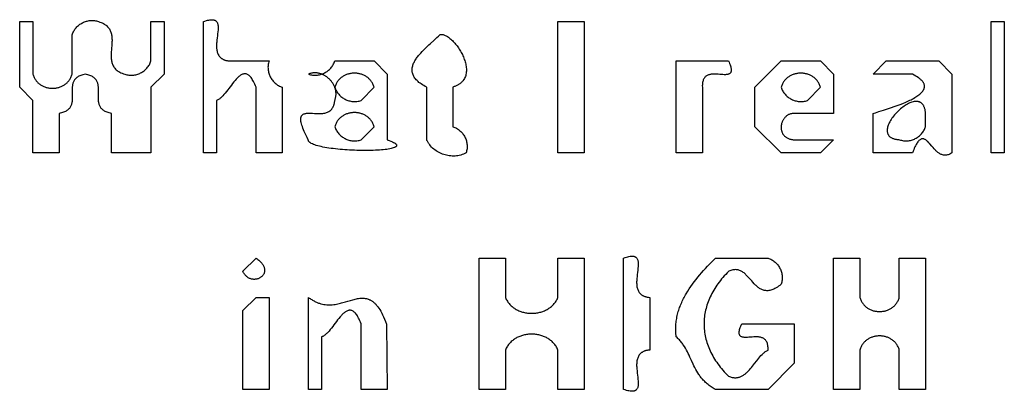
# Model space of a CAD drawing. Extents: x 12 to 166, y 4 to 235.
# Tile 4 of 7: x 12 to 88, y 206 to 235. Entities that reach past the tile are written whole.
import ezdxf

# ---------------------------------------------------------------- set-up
doc = ezdxf.new("R2010")
doc.units = 0

msp = doc.modelspace()

# ---------------------------------------------------------------- linework, layer by layer
for points in [[(12.5, 234.5), (13.5, 234.5), (13.5, 230.5), (13.52, 230.434), (13.543, 230.37), (13.569, 230.308), (13.596, 230.248), (13.626, 230.191), (13.659, 230.135), (13.693, 230.082), (13.729, 230.03), (13.767, 229.981), (13.808, 229.934), (13.85, 229.889), (13.893, 229.846), (13.938, 229.805), (13.985, 229.766), (14.034, 229.73), (14.083, 229.695), (14.134, 229.663), (14.186, 229.632), (14.24, 229.604), (14.294, 229.578), (14.35, 229.554), (14.406, 229.532), (14.463, 229.512), (14.521, 229.494), (14.579, 229.478), (14.638, 229.465), (14.698, 229.453), (14.758, 229.444), (14.818, 229.436), (14.879, 229.431), (14.939, 229.428), (15, 229.427), (15.061, 229.428), (15.121, 229.431), (15.182, 229.436), (15.242, 229.444), (15.302, 229.453), (15.362, 229.465), (15.421, 229.478), (15.479, 229.494), (15.537, 229.512), (15.594, 229.532), (15.65, 229.554), (15.706, 229.578), (15.76, 229.604), (15.814, 229.632), (15.866, 229.663), (15.917, 229.695), (15.966, 229.73), (16.015, 229.766), (16.062, 229.805), (16.107, 229.846), (16.15, 229.889), (16.192, 229.934), (16.233, 229.981), (16.271, 230.03), (16.307, 230.082), (16.341, 230.135), (16.374, 230.191), (16.404, 230.248), (16.431, 230.308), (16.457, 230.37), (16.48, 230.434), (16.5, 230.5), (16.5, 233.5), (16.525, 233.574), (16.555, 233.646), (16.588, 233.717), (16.624, 233.785), (16.664, 233.851), (16.708, 233.915), (16.754, 233.976), (16.804, 234.035), (16.856, 234.092), (16.911, 234.146), (16.969, 234.197), (17.029, 234.246), (17.091, 234.292), (17.155, 234.334), (17.222, 234.374), (17.29, 234.411), (17.359, 234.444), (17.431, 234.474), (17.503, 234.501), (17.577, 234.524), (17.652, 234.544), (17.728, 234.56), (17.804, 234.572), (17.881, 234.581), (17.958, 234.585), (18.036, 234.586), (18.114, 234.582), (18.192, 234.575), (18.27, 234.563), (18.347, 234.546), (18.424, 234.525), (18.5, 234.5), (18.603, 234.467), (18.7, 234.432), (18.789, 234.393), (18.873, 234.353), (18.95, 234.309), (19.021, 234.263), (19.086, 234.215), (19.146, 234.164), (19.201, 234.111), (19.25, 234.056), (19.295, 233.999), (19.335, 233.94), (19.37, 233.88), (19.402, 233.817), (19.429, 233.753), (19.453, 233.688), (19.473, 233.62), (19.49, 233.552), (19.503, 233.482), (19.514, 233.411), (19.522, 233.339), (19.528, 233.266), (19.531, 233.192), (19.533, 233.117), (19.533, 233.042), (19.531, 232.965), (19.524, 232.812), (19.513, 232.656), (19.5, 232.5), (19.487, 232.344), (19.476, 232.188), (19.469, 232.035), (19.467, 231.958), (19.467, 231.883), (19.469, 231.808), (19.472, 231.734), (19.478, 231.661), (19.486, 231.589), (19.497, 231.518), (19.51, 231.448), (19.527, 231.38), (19.547, 231.312), (19.571, 231.247), (19.598, 231.183), (19.63, 231.12), (19.665, 231.06), (19.705, 231.001), (19.75, 230.944), (19.799, 230.889), (19.854, 230.836), (19.914, 230.785), (19.979, 230.737), (20.05, 230.691), (20.127, 230.647), (20.211, 230.607), (20.3, 230.568), (20.397, 230.533), (20.5, 230.5), (20.576, 230.475), (20.653, 230.454), (20.73, 230.437), (20.808, 230.425), (20.886, 230.418), (20.964, 230.414), (21.042, 230.415), (21.119, 230.419), (21.196, 230.428), (21.272, 230.44), (21.348, 230.456), (21.423, 230.476), (21.497, 230.499), (21.569, 230.526), (21.641, 230.556), (21.71, 230.589), (21.778, 230.626), (21.845, 230.666), (21.909, 230.708), (21.971, 230.754), (22.031, 230.803), (22.089, 230.854), (22.144, 230.908), (22.196, 230.965), (22.246, 231.024), (22.292, 231.085), (22.336, 231.149), (22.376, 231.215), (22.412, 231.283), (22.445, 231.354), (22.475, 231.426), (22.5, 231.5), (22.5, 234.5), (23.5, 234.5), (23.5, 230.5), (22.5, 229.5), (22.5, 224.5), (19.5, 224.5), (19.5, 227.5), (19.405, 227.52), (19.316, 227.543), (19.232, 227.569), (19.155, 227.596), (19.083, 227.626), (19.016, 227.659), (18.955, 227.693), (18.898, 227.729), (18.846, 227.767), (18.798, 227.808), (18.755, 227.85), (18.716, 227.893), (18.681, 227.938), (18.65, 227.985), (18.622, 228.034), (18.598, 228.083), (18.576, 228.134), (18.558, 228.186), (18.542, 228.24), (18.529, 228.294), (18.518, 228.35), (18.51, 228.406), (18.503, 228.463), (18.498, 228.521), (18.493, 228.638), (18.493, 228.758), (18.496, 228.879), (18.5, 229), (18.504, 229.121), (18.507, 229.242), (18.507, 229.362), (18.502, 229.479), (18.497, 229.537), (18.49, 229.594), (18.482, 229.65), (18.471, 229.706), (18.458, 229.76), (18.442, 229.814), (18.424, 229.866), (18.402, 229.917), (18.378, 229.966), (18.35, 230.015), (18.319, 230.062), (18.284, 230.107), (18.245, 230.15), (18.202, 230.192), (18.154, 230.233), (18.102, 230.271), (18.045, 230.307), (17.984, 230.341), (17.917, 230.374), (17.845, 230.404), (17.768, 230.431), (17.684, 230.457), (17.595, 230.48), (17.5, 230.5), (17.405, 230.48), (17.316, 230.457), (17.232, 230.431), (17.155, 230.404), (17.083, 230.374), (17.016, 230.341), (16.955, 230.307), (16.898, 230.271), (16.846, 230.233), (16.798, 230.192), (16.755, 230.15), (16.716, 230.107), (16.681, 230.062), (16.65, 230.015), (16.622, 229.966), (16.598, 229.917), (16.576, 229.866), (16.558, 229.814), (16.542, 229.76), (16.529, 229.706), (16.518, 229.65), (16.51, 229.594), (16.503, 229.537), (16.498, 229.479), (16.493, 229.362), (16.493, 229.242), (16.496, 229.121), (16.5, 229), (16.504, 228.879), (16.507, 228.758), (16.507, 228.638), (16.502, 228.521), (16.497, 228.463), (16.49, 228.406), (16.482, 228.35), (16.471, 228.294), (16.458, 228.24), (16.442, 228.186), (16.424, 228.134), (16.402, 228.083), (16.378, 228.034), (16.35, 227.985), (16.319, 227.938), (16.284, 227.893), (16.245, 227.85), (16.202, 227.808), (16.154, 227.767), (16.102, 227.729), (16.045, 227.693), (15.984, 227.659), (15.917, 227.626), (15.845, 227.596), (15.768, 227.569), (15.684, 227.543), (15.595, 227.52), (15.5, 227.5), (15.5, 224.5), (13.5, 224.5), (13.5, 228.5), (12.5, 229.5), (12.5, 234.5)], [(26.5, 234.5), (26.613, 234.539), (26.719, 234.572), (26.818, 234.598), (26.909, 234.618), (26.994, 234.632), (27.071, 234.64), (27.143, 234.643), (27.208, 234.64), (27.268, 234.632), (27.295, 234.626), (27.322, 234.618), (27.346, 234.61), (27.37, 234.6), (27.392, 234.589), (27.413, 234.577), (27.433, 234.564), (27.451, 234.549), (27.469, 234.534), (27.485, 234.517), (27.514, 234.481), (27.539, 234.441), (27.56, 234.397), (27.577, 234.35), (27.591, 234.299), (27.601, 234.245), (27.609, 234.188), (27.613, 234.128), (27.615, 234.065), (27.615, 234), (27.613, 233.932), (27.609, 233.863), (27.596, 233.718), (27.58, 233.567), (27.56, 233.411), (27.541, 233.252), (27.522, 233.092), (27.508, 232.931), (27.502, 232.851), (27.498, 232.771), (27.496, 232.693), (27.496, 232.615), (27.498, 232.538), (27.503, 232.462), (27.51, 232.388), (27.521, 232.315), (27.534, 232.244), (27.552, 232.176), (27.573, 232.109), (27.598, 232.045), (27.627, 231.983), (27.66, 231.924), (27.699, 231.868), (27.72, 231.842), (27.742, 231.816), (27.766, 231.79), (27.791, 231.766), (27.817, 231.743), (27.845, 231.72), (27.874, 231.698), (27.904, 231.678), (27.936, 231.658), (27.97, 231.639), (28.005, 231.621), (28.041, 231.605), (28.079, 231.589), (28.119, 231.575), (28.161, 231.561), (28.204, 231.549), (28.249, 231.538), (28.295, 231.528), (28.344, 231.519), (28.394, 231.511), (28.5, 231.5), (31.5, 231.5), (31.475, 231.424), (31.454, 231.347), (31.437, 231.27), (31.425, 231.192), (31.418, 231.114), (31.414, 231.036), (31.415, 230.958), (31.419, 230.881), (31.428, 230.804), (31.44, 230.728), (31.456, 230.652), (31.476, 230.577), (31.499, 230.503), (31.526, 230.431), (31.556, 230.359), (31.589, 230.29), (31.626, 230.222), (31.666, 230.155), (31.708, 230.091), (31.754, 230.029), (31.803, 229.969), (31.854, 229.911), (31.908, 229.856), (31.965, 229.804), (32.024, 229.754), (32.085, 229.708), (32.149, 229.664), (32.215, 229.624), (32.283, 229.588), (32.354, 229.555), (32.426, 229.525), (32.5, 229.5), (32.5, 224.5), (30.5, 224.5), (30.5, 229.5), (30.453, 229.621), (30.406, 229.733), (30.359, 229.836), (30.312, 229.932), (30.266, 230.019), (30.219, 230.099), (30.172, 230.171), (30.125, 230.236), (30.078, 230.294), (30.031, 230.345), (29.984, 230.389), (29.938, 230.427), (29.891, 230.458), (29.844, 230.483), (29.797, 230.502), (29.75, 230.516), (29.703, 230.524), (29.656, 230.526), (29.609, 230.524), (29.562, 230.517), (29.516, 230.505), (29.469, 230.489), (29.422, 230.468), (29.375, 230.443), (29.328, 230.415), (29.281, 230.383), (29.234, 230.347), (29.188, 230.308), (29.141, 230.267), (29.094, 230.222), (29.047, 230.175), (29, 230.125), (28.906, 230.019), (28.812, 229.906), (28.719, 229.788), (28.625, 229.666), (28.438, 229.417), (28.344, 229.293), (28.25, 229.172), (28.156, 229.055), (28.062, 228.945), (27.969, 228.842), (27.922, 228.794), (27.875, 228.748), (27.828, 228.705), (27.781, 228.665), (27.734, 228.629), (27.688, 228.595), (27.641, 228.566), (27.594, 228.54), (27.547, 228.518), (27.5, 228.5), (27.5, 224.5), (26.5, 224.5), (26.5, 229.5), (26.5, 234.5)], [(53.5, 234.5), (55.5, 234.5), (55.5, 229.5), (55.5, 224.5), (53.5, 224.5), (53.5, 229.5), (53.5, 234.5)], [(86.5, 234.5), (87.5, 234.5), (87.5, 229.5), (87.5, 224.5), (86.5, 224.5), (86.5, 229.5), (86.5, 234.5)], [(44.5, 233.5), (44.523, 233.507), (44.546, 233.512), (44.593, 233.519), (44.643, 233.52), (44.694, 233.517), (44.747, 233.508), (44.802, 233.493), (44.858, 233.475), (44.915, 233.451), (44.973, 233.423), (45.032, 233.391), (45.091, 233.354), (45.152, 233.314), (45.213, 233.269), (45.274, 233.221), (45.335, 233.169), (45.396, 233.114), (45.457, 233.056), (45.518, 232.994), (45.578, 232.93), (45.638, 232.863), (45.697, 232.793), (45.756, 232.721), (45.813, 232.646), (45.869, 232.569), (45.924, 232.49), (45.977, 232.41), (46.029, 232.327), (46.079, 232.243), (46.127, 232.158), (46.173, 232.072), (46.217, 231.984), (46.259, 231.896), (46.298, 231.806), (46.335, 231.716), (46.369, 231.626), (46.399, 231.535), (46.427, 231.445), (46.452, 231.354), (46.473, 231.263), (46.491, 231.173), (46.506, 231.083), (46.516, 230.994), (46.523, 230.906), (46.525, 230.819), (46.523, 230.732), (46.517, 230.648), (46.507, 230.564), (46.491, 230.482), (46.471, 230.402), (46.446, 230.323), (46.416, 230.247), (46.381, 230.173), (46.34, 230.101), (46.318, 230.066), (46.294, 230.032), (46.269, 229.998), (46.242, 229.965), (46.214, 229.933), (46.185, 229.902), (46.154, 229.871), (46.121, 229.841), (46.087, 229.812), (46.051, 229.783), (46.014, 229.756), (45.975, 229.729), (45.935, 229.703), (45.893, 229.678), (45.849, 229.654), (45.804, 229.631), (45.757, 229.608), (45.708, 229.587), (45.658, 229.567), (45.606, 229.547), (45.552, 229.529), (45.497, 229.512), (45.5, 226.5), (45.574, 226.475), (45.646, 226.445), (45.717, 226.412), (45.785, 226.376), (45.851, 226.336), (45.915, 226.292), (45.976, 226.246), (46.035, 226.196), (46.092, 226.144), (46.146, 226.089), (46.197, 226.031), (46.246, 225.971), (46.292, 225.909), (46.334, 225.845), (46.374, 225.778), (46.411, 225.71), (46.444, 225.641), (46.474, 225.569), (46.501, 225.497), (46.524, 225.423), (46.544, 225.348), (46.56, 225.272), (46.572, 225.196), (46.581, 225.119), (46.585, 225.042), (46.586, 224.964), (46.582, 224.886), (46.575, 224.808), (46.563, 224.73), (46.546, 224.653), (46.525, 224.576), (46.5, 224.5), (46.451, 224.475), (46.401, 224.451), (46.35, 224.429), (46.299, 224.408), (46.196, 224.371), (46.091, 224.339), (45.985, 224.313), (45.878, 224.293), (45.77, 224.278), (45.661, 224.268), (45.552, 224.264), (45.443, 224.265), (45.334, 224.271), (45.225, 224.283), (45.117, 224.299), (45.01, 224.321), (44.904, 224.347), (44.799, 224.379), (44.696, 224.415), (44.595, 224.456), (44.496, 224.502), (44.399, 224.553), (44.304, 224.608), (44.212, 224.667), (44.124, 224.732), (44.038, 224.8), (43.956, 224.873), (43.878, 224.95), (43.804, 225.032), (43.733, 225.117), (43.7, 225.161), (43.668, 225.207), (43.637, 225.253), (43.607, 225.301), (43.578, 225.349), (43.551, 225.398), (43.525, 225.449), (43.5, 225.5), (43.5, 229.5), (43.385, 229.562), (43.277, 229.623), (43.176, 229.686), (43.082, 229.749), (42.995, 229.812), (42.914, 229.875), (42.84, 229.939), (42.772, 230.003), (42.71, 230.068), (42.655, 230.132), (42.605, 230.197), (42.56, 230.262), (42.522, 230.328), (42.488, 230.394), (42.46, 230.459), (42.437, 230.525), (42.419, 230.591), (42.406, 230.658), (42.398, 230.724), (42.394, 230.79), (42.394, 230.857), (42.399, 230.923), (42.408, 230.99), (42.421, 231.056), (42.437, 231.123), (42.457, 231.189), (42.481, 231.256), (42.508, 231.322), (42.539, 231.388), (42.572, 231.455), (42.608, 231.521), (42.648, 231.586), (42.689, 231.652), (42.734, 231.718), (42.78, 231.783), (42.829, 231.848), (42.88, 231.913), (42.933, 231.978), (43.043, 232.106), (43.16, 232.233), (43.282, 232.358), (43.407, 232.482), (43.534, 232.604), (43.663, 232.725), (43.791, 232.843), (44.044, 233.072), (44.284, 233.292), (44.395, 233.397), (44.5, 233.5)], [(36.5, 231.5), (39.5, 231.5), (40.5, 230.5), (40.5, 225.5), (40.646, 225.448), (40.774, 225.398), (40.885, 225.35), (40.978, 225.304), (41.019, 225.281), (41.055, 225.259), (41.088, 225.237), (41.116, 225.216), (41.141, 225.195), (41.162, 225.175), (41.179, 225.155), (41.192, 225.135), (41.202, 225.116), (41.208, 225.097), (41.211, 225.079), (41.211, 225.061), (41.207, 225.044), (41.199, 225.027), (41.189, 225.01), (41.175, 224.994), (41.158, 224.978), (41.138, 224.963), (41.115, 224.948), (41.089, 224.934), (41.061, 224.92), (41.029, 224.906), (40.958, 224.88), (40.876, 224.856), (40.785, 224.833), (40.684, 224.812), (40.574, 224.792), (40.455, 224.775), (40.329, 224.759), (40.195, 224.744), (40.054, 224.731), (39.907, 224.72), (39.753, 224.71), (39.595, 224.702), (39.431, 224.696), (39.263, 224.691), (39.091, 224.688), (38.916, 224.686), (38.737, 224.686), (38.556, 224.688), (38.374, 224.691), (38.19, 224.696), (38.004, 224.702), (37.819, 224.71), (37.633, 224.719), (37.449, 224.73), (37.265, 224.743), (37.083, 224.757), (36.902, 224.772), (36.725, 224.789), (36.55, 224.808), (36.38, 224.828), (36.213, 224.85), (36.051, 224.873), (35.894, 224.898), (35.742, 224.924), (35.597, 224.951), (35.458, 224.98), (35.326, 225.011), (35.202, 225.043), (35.086, 225.077), (34.979, 225.111), (34.881, 225.148), (34.792, 225.186), (34.714, 225.225), (34.678, 225.245), (34.646, 225.266), (34.616, 225.287), (34.589, 225.308), (34.565, 225.33), (34.544, 225.352), (34.526, 225.374), (34.511, 225.397), (34.499, 225.42), (34.49, 225.443), (34.485, 225.467), (34.483, 225.491), (34.395, 225.665), (34.315, 225.828), (34.243, 225.982), (34.178, 226.126), (34.121, 226.261), (34.072, 226.388), (34.03, 226.505), (33.994, 226.615), (33.965, 226.717), (33.943, 226.811), (33.927, 226.897), (33.917, 226.977), (33.913, 227.05), (33.914, 227.116), (33.917, 227.147), (33.921, 227.176), (33.927, 227.204), (33.933, 227.23), (33.941, 227.255), (33.95, 227.279), (33.961, 227.301), (33.972, 227.322), (33.985, 227.342), (33.999, 227.36), (34.014, 227.377), (34.03, 227.393), (34.065, 227.422), (34.104, 227.447), (34.146, 227.468), (34.193, 227.485), (34.242, 227.498), (34.295, 227.509), (34.35, 227.517), (34.408, 227.522), (34.469, 227.526), (34.532, 227.527), (34.664, 227.525), (34.802, 227.519), (34.945, 227.511), (35.091, 227.504), (35.238, 227.5), (35.312, 227.499), (35.385, 227.5), (35.458, 227.503), (35.53, 227.508), (35.602, 227.515), (35.672, 227.526), (35.74, 227.539), (35.808, 227.555), (35.873, 227.575), (35.937, 227.599), (35.998, 227.627), (36.057, 227.659), (36.113, 227.697), (36.167, 227.739), (36.192, 227.762), (36.217, 227.786), (36.241, 227.812), (36.264, 227.839), (36.287, 227.868), (36.308, 227.898), (36.329, 227.93), (36.348, 227.964), (36.367, 227.999), (36.385, 228.035), (36.401, 228.073), (36.417, 228.113), (36.431, 228.155), (36.444, 228.199), (36.457, 228.244), (36.468, 228.292), (36.478, 228.341), (36.486, 228.392), (36.494, 228.445), (36.5, 228.5), (36.521, 228.553), (36.539, 228.607), (36.555, 228.661), (36.568, 228.715), (36.578, 228.769), (36.587, 228.824), (36.593, 228.878), (36.596, 228.932), (36.597, 228.986), (36.596, 229.04), (36.593, 229.094), (36.588, 229.148), (36.581, 229.201), (36.571, 229.254), (36.56, 229.307), (36.546, 229.359), (36.531, 229.411), (36.514, 229.462), (36.495, 229.513), (36.474, 229.563), (36.452, 229.613), (36.428, 229.662), (36.402, 229.71), (36.374, 229.757), (36.345, 229.804), (36.315, 229.85), (36.283, 229.894), (36.25, 229.938), (36.215, 229.981), (36.179, 230.023), (36.142, 230.064), (36.104, 230.104), (36.064, 230.142), (36.023, 230.179), (35.981, 230.215), (35.938, 230.25), (35.894, 230.283), (35.85, 230.315), (35.804, 230.345), (35.757, 230.374), (35.71, 230.402), (35.662, 230.428), (35.613, 230.452), (35.563, 230.474), (35.513, 230.495), (35.462, 230.514), (35.411, 230.531), (35.359, 230.546), (35.307, 230.56), (35.254, 230.571), (35.201, 230.581), (35.148, 230.588), (35.094, 230.593), (35.04, 230.596), (34.986, 230.597), (34.932, 230.596), (34.878, 230.593), (34.824, 230.587), (34.769, 230.578), (34.715, 230.568), (34.661, 230.555), (34.607, 230.539), (34.553, 230.521), (34.5, 230.5), (34.576, 230.475), (34.653, 230.454), (34.73, 230.437), (34.808, 230.425), (34.886, 230.418), (34.964, 230.414), (35.042, 230.415), (35.119, 230.419), (35.196, 230.428), (35.272, 230.44), (35.348, 230.456), (35.423, 230.476), (35.497, 230.499), (35.569, 230.526), (35.641, 230.556), (35.71, 230.589), (35.778, 230.626), (35.845, 230.666), (35.909, 230.708), (35.971, 230.754), (36.031, 230.803), (36.089, 230.854), (36.144, 230.908), (36.196, 230.965), (36.246, 231.024), (36.292, 231.085), (36.336, 231.149), (36.376, 231.215), (36.412, 231.283), (36.445, 231.354), (36.475, 231.426), (36.5, 231.5)], [(62.5, 231.5), (66.5, 231.5), (66.543, 231.399), (66.58, 231.304), (66.612, 231.215), (66.639, 231.133), (66.659, 231.057), (66.675, 230.986), (66.686, 230.921), (66.692, 230.862), (66.694, 230.807), (66.691, 230.757), (66.684, 230.712), (66.672, 230.672), (66.657, 230.636), (66.638, 230.604), (66.615, 230.575), (66.589, 230.551), (66.559, 230.529), (66.526, 230.511), (66.491, 230.496), (66.452, 230.484), (66.411, 230.475), (66.367, 230.467), (66.322, 230.462), (66.274, 230.459), (66.224, 230.458), (66.172, 230.458), (66.063, 230.462), (65.95, 230.469), (65.832, 230.479), (65.712, 230.488), (65.591, 230.496), (65.469, 230.501), (65.409, 230.501), (65.349, 230.501), (65.29, 230.498), (65.232, 230.494), (65.175, 230.488), (65.119, 230.479), (65.064, 230.468), (65.011, 230.454), (64.959, 230.437), (64.91, 230.417), (64.862, 230.394), (64.816, 230.367), (64.773, 230.337), (64.733, 230.302), (64.695, 230.263), (64.659, 230.22), (64.627, 230.172), (64.598, 230.12), (64.573, 230.062), (64.55, 229.999), (64.532, 229.931), (64.517, 229.857), (64.506, 229.777), (64.5, 229.691), (64.498, 229.599), (64.5, 229.5), (64.5, 224.5), (62.5, 224.5), (62.5, 231.5)], [(70.5, 231.5), (73.5, 231.5), (74.5, 230.5), (74.5, 227.5), (71.5, 227.5), (71.448, 227.502), (71.398, 227.5), (71.348, 227.496), (71.299, 227.49), (71.252, 227.48), (71.206, 227.468), (71.161, 227.454), (71.117, 227.437), (71.074, 227.418), (71.033, 227.397), (70.993, 227.373), (70.954, 227.348), (70.917, 227.321), (70.881, 227.292), (70.846, 227.261), (70.813, 227.228), (70.781, 227.194), (70.751, 227.159), (70.723, 227.122), (70.696, 227.084), (70.67, 227.045), (70.647, 227.004), (70.625, 226.963), (70.604, 226.92), (70.585, 226.877), (70.568, 226.833), (70.553, 226.789), (70.54, 226.744), (70.528, 226.698), (70.518, 226.652), (70.511, 226.606), (70.505, 226.559), (70.501, 226.512), (70.499, 226.466), (70.499, 226.419), (70.501, 226.373), (70.505, 226.327), (70.511, 226.281), (70.519, 226.235), (70.53, 226.19), (70.542, 226.146), (70.557, 226.102), (70.574, 226.059), (70.594, 226.017), (70.615, 225.976), (70.639, 225.937), (70.665, 225.898), (70.694, 225.86), (70.725, 225.824), (70.759, 225.789), (70.795, 225.756), (70.833, 225.724), (70.874, 225.694), (70.918, 225.666), (70.964, 225.639), (71.012, 225.615), (71.064, 225.592), (71.118, 225.572), (71.175, 225.554), (71.234, 225.538), (71.296, 225.525), (71.361, 225.514), (71.429, 225.506), (71.5, 225.5), (74.5, 225.5), (73.5, 224.5), (70.5, 224.5), (68.5, 226.5), (68.5, 229.5), (70.5, 231.5)], [(78.5, 231.5), (82.5, 231.5), (83.5, 230.5), (83.5, 224.5), (83.429, 224.456), (83.36, 224.419), (83.292, 224.389), (83.226, 224.365), (83.161, 224.347), (83.098, 224.335), (83.036, 224.328), (82.976, 224.327), (82.917, 224.331), (82.859, 224.339), (82.802, 224.352), (82.747, 224.37), (82.692, 224.391), (82.639, 224.416), (82.587, 224.444), (82.536, 224.476), (82.486, 224.51), (82.437, 224.547), (82.389, 224.587), (82.341, 224.628), (82.295, 224.671), (82.249, 224.716), (82.16, 224.81), (82.073, 224.907), (81.989, 225.004), (81.826, 225.194), (81.747, 225.282), (81.668, 225.362), (81.63, 225.398), (81.591, 225.432), (81.552, 225.463), (81.514, 225.491), (81.475, 225.515), (81.437, 225.536), (81.398, 225.552), (81.359, 225.564), (81.321, 225.572), (81.282, 225.575), (81.242, 225.573), (81.203, 225.565), (81.163, 225.552), (81.123, 225.533), (81.082, 225.508), (81.041, 225.476), (81, 225.438), (80.957, 225.393), (80.915, 225.34), (80.872, 225.28), (80.828, 225.213), (80.783, 225.137), (80.738, 225.053), (80.692, 224.961), (80.645, 224.859), (80.598, 224.749), (80.549, 224.629), (80.5, 224.5), (77.5, 224.5), (77.5, 227.5), (77.579, 227.53), (77.682, 227.565), (77.954, 227.651), (78.296, 227.757), (78.69, 227.883), (78.9, 227.953), (79.116, 228.027), (79.335, 228.105), (79.555, 228.188), (79.773, 228.274), (79.988, 228.365), (80.093, 228.411), (80.197, 228.459), (80.298, 228.507), (80.397, 228.556), (80.493, 228.606), (80.586, 228.657), (80.676, 228.709), (80.762, 228.762), (80.844, 228.815), (80.922, 228.869), (80.995, 228.924), (81.064, 228.98), (81.127, 229.036), (81.185, 229.093), (81.238, 229.151), (81.284, 229.209), (81.324, 229.268), (81.342, 229.298), (81.358, 229.328), (81.372, 229.358), (81.385, 229.388), (81.395, 229.418), (81.404, 229.449), (81.411, 229.479), (81.416, 229.51), (81.419, 229.541), (81.42, 229.572), (81.419, 229.603), (81.416, 229.635), (81.411, 229.666), (81.404, 229.698), (81.395, 229.73), (81.383, 229.761), (81.369, 229.793), (81.353, 229.826), (81.335, 229.858), (81.314, 229.89), (81.291, 229.923), (81.265, 229.955), (81.237, 229.988), (81.207, 230.021), (81.173, 230.053), (81.138, 230.086), (81.099, 230.12), (81.058, 230.153), (81.015, 230.186), (80.969, 230.219), (80.867, 230.287), (80.755, 230.354), (80.631, 230.422), (80.495, 230.49), (77.5, 230.5), (78.5, 231.5)], [(39.5, 229.5), (39.48, 229.566), (39.457, 229.63), (39.431, 229.692), (39.404, 229.752), (39.374, 229.809), (39.341, 229.865), (39.307, 229.918), (39.271, 229.97), (39.233, 230.019), (39.192, 230.066), (39.15, 230.111), (39.107, 230.154), (39.062, 230.195), (39.015, 230.234), (38.966, 230.27), (38.917, 230.305), (38.866, 230.337), (38.814, 230.368), (38.76, 230.396), (38.706, 230.422), (38.65, 230.446), (38.594, 230.468), (38.537, 230.488), (38.479, 230.506), (38.421, 230.522), (38.362, 230.535), (38.302, 230.547), (38.242, 230.556), (38.182, 230.564), (38.121, 230.569), (38.061, 230.572), (38, 230.573), (37.939, 230.572), (37.879, 230.569), (37.818, 230.564), (37.758, 230.556), (37.698, 230.547), (37.638, 230.535), (37.579, 230.522), (37.521, 230.506), (37.463, 230.488), (37.406, 230.468), (37.35, 230.446), (37.294, 230.422), (37.24, 230.396), (37.186, 230.368), (37.134, 230.337), (37.083, 230.305), (37.034, 230.27), (36.985, 230.234), (36.938, 230.195), (36.893, 230.154), (36.85, 230.111), (36.808, 230.066), (36.767, 230.019), (36.729, 229.97), (36.693, 229.918), (36.659, 229.865), (36.626, 229.809), (36.596, 229.752), (36.569, 229.692), (36.543, 229.63), (36.52, 229.566), (36.5, 229.5), (36.525, 229.426), (36.555, 229.354), (36.588, 229.283), (36.624, 229.215), (36.664, 229.149), (36.708, 229.085), (36.754, 229.024), (36.804, 228.965), (36.856, 228.908), (36.911, 228.854), (36.969, 228.803), (37.029, 228.754), (37.091, 228.708), (37.155, 228.666), (37.222, 228.626), (37.29, 228.589), (37.359, 228.556), (37.431, 228.526), (37.503, 228.499), (37.577, 228.476), (37.652, 228.456), (37.728, 228.44), (37.804, 228.428), (37.881, 228.419), (37.958, 228.415), (38.036, 228.414), (38.114, 228.418), (38.192, 228.425), (38.27, 228.437), (38.347, 228.454), (38.424, 228.475), (38.5, 228.5), (39.5, 229.5)], [(73.5, 229.5), (73.48, 229.566), (73.457, 229.63), (73.431, 229.692), (73.404, 229.752), (73.374, 229.809), (73.341, 229.865), (73.307, 229.918), (73.271, 229.97), (73.233, 230.019), (73.192, 230.066), (73.15, 230.111), (73.107, 230.154), (73.062, 230.195), (73.015, 230.234), (72.966, 230.27), (72.917, 230.305), (72.866, 230.337), (72.814, 230.368), (72.76, 230.396), (72.706, 230.422), (72.65, 230.446), (72.594, 230.468), (72.537, 230.488), (72.479, 230.506), (72.421, 230.522), (72.362, 230.535), (72.302, 230.547), (72.242, 230.556), (72.182, 230.564), (72.121, 230.569), (72.061, 230.572), (72, 230.573), (71.939, 230.572), (71.879, 230.569), (71.818, 230.564), (71.758, 230.556), (71.698, 230.547), (71.638, 230.535), (71.579, 230.522), (71.521, 230.506), (71.463, 230.488), (71.406, 230.468), (71.35, 230.446), (71.294, 230.422), (71.24, 230.396), (71.186, 230.368), (71.134, 230.337), (71.083, 230.305), (71.034, 230.27), (70.985, 230.234), (70.938, 230.195), (70.893, 230.154), (70.85, 230.111), (70.808, 230.066), (70.767, 230.019), (70.729, 229.97), (70.693, 229.918), (70.659, 229.865), (70.626, 229.809), (70.596, 229.752), (70.569, 229.692), (70.543, 229.63), (70.52, 229.566), (70.5, 229.5), (70.525, 229.426), (70.555, 229.354), (70.588, 229.283), (70.624, 229.215), (70.664, 229.149), (70.708, 229.085), (70.754, 229.024), (70.804, 228.965), (70.856, 228.908), (70.911, 228.854), (70.969, 228.803), (71.029, 228.754), (71.091, 228.708), (71.155, 228.666), (71.222, 228.626), (71.29, 228.589), (71.359, 228.556), (71.431, 228.526), (71.503, 228.499), (71.577, 228.476), (71.652, 228.456), (71.728, 228.44), (71.804, 228.428), (71.881, 228.419), (71.958, 228.415), (72.036, 228.414), (72.114, 228.418), (72.192, 228.425), (72.27, 228.437), (72.347, 228.454), (72.424, 228.475), (72.5, 228.5), (73.5, 229.5)], [(81.5, 227.5), (81.495, 227.566), (81.488, 227.629), (81.48, 227.689), (81.47, 227.747), (81.459, 227.802), (81.446, 227.854), (81.432, 227.904), (81.417, 227.951), (81.4, 227.996), (81.381, 228.038), (81.362, 228.078), (81.341, 228.116), (81.319, 228.151), (81.296, 228.184), (81.271, 228.215), (81.245, 228.243), (81.219, 228.269), (81.191, 228.293), (81.162, 228.315), (81.132, 228.335), (81.102, 228.352), (81.07, 228.368), (81.037, 228.382), (81.004, 228.393), (80.97, 228.403), (80.935, 228.411), (80.899, 228.417), (80.863, 228.421), (80.825, 228.423), (80.788, 228.424), (80.749, 228.422), (80.71, 228.419), (80.67, 228.415), (80.63, 228.409), (80.549, 228.392), (80.466, 228.368), (80.381, 228.339), (80.295, 228.305), (80.209, 228.265), (80.122, 228.22), (80.035, 228.171), (79.948, 228.117), (79.861, 228.059), (79.774, 227.997), (79.689, 227.931), (79.605, 227.863), (79.522, 227.791), (79.44, 227.716), (79.361, 227.639), (79.284, 227.56), (79.209, 227.478), (79.138, 227.395), (79.069, 227.311), (79.004, 227.225), (78.942, 227.139), (78.884, 227.052), (78.83, 226.965), (78.781, 226.878), (78.736, 226.791), (78.696, 226.705), (78.662, 226.62), (78.633, 226.535), (78.61, 226.452), (78.593, 226.371), (78.587, 226.331), (78.583, 226.291), (78.58, 226.253), (78.579, 226.214), (78.579, 226.177), (78.582, 226.14), (78.586, 226.103), (78.592, 226.068), (78.6, 226.033), (78.609, 225.999), (78.621, 225.966), (78.635, 225.933), (78.65, 225.902), (78.668, 225.871), (78.688, 225.842), (78.71, 225.813), (78.734, 225.786), (78.76, 225.759), (78.789, 225.734), (78.819, 225.71), (78.852, 225.687), (78.887, 225.665), (78.925, 225.644), (78.965, 225.625), (79.008, 225.607), (79.052, 225.59), (79.1, 225.575), (79.15, 225.561), (79.202, 225.549), (79.257, 225.538), (79.315, 225.529), (79.375, 225.521), (79.438, 225.515), (79.504, 225.51), (79.582, 225.483), (79.661, 225.461), (79.74, 225.444), (79.819, 225.43), (79.897, 225.422), (79.976, 225.417), (80.054, 225.417), (80.132, 225.421), (80.208, 225.429), (80.285, 225.441), (80.36, 225.457), (80.434, 225.476), (80.507, 225.499), (80.579, 225.526), (80.649, 225.556), (80.718, 225.589), (80.785, 225.626), (80.85, 225.665), (80.913, 225.708), (80.975, 225.754), (81.034, 225.803), (81.09, 225.854), (81.144, 225.908), (81.196, 225.965), (81.245, 226.024), (81.291, 226.086), (81.334, 226.15), (81.374, 226.216), (81.411, 226.284), (81.444, 226.354), (81.474, 226.426), (81.5, 226.5), (81.5, 226.749), (81.502, 226.994), (81.503, 227.241), (81.5, 227.5)], [(39.5, 226.5), (39.48, 226.566), (39.457, 226.63), (39.431, 226.692), (39.404, 226.752), (39.374, 226.809), (39.341, 226.865), (39.307, 226.918), (39.271, 226.97), (39.233, 227.019), (39.192, 227.066), (39.15, 227.111), (39.107, 227.154), (39.062, 227.195), (39.015, 227.234), (38.966, 227.27), (38.917, 227.305), (38.866, 227.337), (38.814, 227.368), (38.76, 227.396), (38.706, 227.422), (38.65, 227.446), (38.594, 227.468), (38.537, 227.488), (38.479, 227.506), (38.421, 227.522), (38.362, 227.535), (38.302, 227.547), (38.242, 227.556), (38.182, 227.564), (38.121, 227.569), (38.061, 227.572), (38, 227.573), (37.939, 227.572), (37.879, 227.569), (37.818, 227.564), (37.758, 227.556), (37.698, 227.547), (37.638, 227.535), (37.579, 227.522), (37.521, 227.506), (37.463, 227.488), (37.406, 227.468), (37.35, 227.446), (37.294, 227.422), (37.24, 227.396), (37.186, 227.368), (37.134, 227.337), (37.083, 227.305), (37.034, 227.27), (36.985, 227.234), (36.938, 227.195), (36.893, 227.154), (36.85, 227.111), (36.808, 227.066), (36.767, 227.019), (36.729, 226.97), (36.693, 226.918), (36.659, 226.865), (36.626, 226.809), (36.596, 226.752), (36.569, 226.692), (36.543, 226.63), (36.52, 226.566), (36.5, 226.5), (36.525, 226.426), (36.555, 226.354), (36.588, 226.283), (36.624, 226.215), (36.664, 226.149), (36.708, 226.085), (36.754, 226.024), (36.804, 225.965), (36.856, 225.908), (36.911, 225.854), (36.969, 225.803), (37.029, 225.754), (37.091, 225.708), (37.155, 225.666), (37.222, 225.626), (37.29, 225.589), (37.359, 225.556), (37.431, 225.526), (37.503, 225.499), (37.577, 225.476), (37.652, 225.456), (37.728, 225.44), (37.804, 225.428), (37.881, 225.419), (37.958, 225.415), (38.036, 225.414), (38.114, 225.418), (38.192, 225.425), (38.27, 225.437), (38.347, 225.454), (38.424, 225.475), (38.5, 225.5), (39.5, 226.5)], [(30.5, 216.5), (30.578, 216.444), (30.65, 216.388), (30.717, 216.332), (30.779, 216.277), (30.835, 216.221), (30.887, 216.166), (30.933, 216.112), (30.975, 216.057), (31.012, 216.003), (31.045, 215.95), (31.073, 215.898), (31.097, 215.845), (31.117, 215.794), (31.133, 215.744), (31.144, 215.694), (31.152, 215.645), (31.157, 215.597), (31.158, 215.55), (31.155, 215.504), (31.149, 215.46), (31.14, 215.416), (31.128, 215.374), (31.113, 215.333), (31.095, 215.293), (31.075, 215.255), (31.052, 215.218), (31.026, 215.183), (30.998, 215.15), (30.968, 215.118), (30.936, 215.088), (30.902, 215.059), (30.866, 215.032), (30.829, 215.008), (30.79, 214.985), (30.749, 214.964), (30.707, 214.946), (30.664, 214.929), (30.62, 214.915), (30.575, 214.902), (30.529, 214.893), (30.483, 214.885), (30.435, 214.88), (30.388, 214.877), (30.34, 214.877), (30.292, 214.88), (30.243, 214.885), (30.195, 214.893), (30.147, 214.904), (30.099, 214.917), (30.052, 214.934), (30.005, 214.953), (29.959, 214.975), (29.913, 215.001), (29.869, 215.029), (29.825, 215.061), (29.783, 215.096), (29.742, 215.134), (29.702, 215.176), (29.664, 215.221), (29.627, 215.27), (29.593, 215.322), (29.56, 215.378), (29.529, 215.437), (29.5, 215.5), (30.5, 216.5)], [(47.5, 216.5), (49.5, 216.5), (49.5, 213.5), (49.533, 213.426), (49.568, 213.354), (49.607, 213.284), (49.647, 213.217), (49.691, 213.152), (49.737, 213.09), (49.785, 213.03), (49.836, 212.972), (49.889, 212.916), (49.944, 212.863), (50.001, 212.813), (50.06, 212.764), (50.12, 212.718), (50.183, 212.675), (50.247, 212.634), (50.312, 212.595), (50.38, 212.558), (50.448, 212.524), (50.518, 212.492), (50.589, 212.463), (50.661, 212.436), (50.734, 212.411), (50.808, 212.388), (50.883, 212.368), (50.958, 212.351), (51.035, 212.335), (51.111, 212.322), (51.188, 212.312), (51.266, 212.304), (51.344, 212.298), (51.422, 212.294), (51.5, 212.293), (51.578, 212.294), (51.656, 212.298), (51.734, 212.304), (51.812, 212.312), (51.889, 212.322), (51.965, 212.335), (52.042, 212.351), (52.117, 212.368), (52.192, 212.388), (52.266, 212.411), (52.339, 212.436), (52.411, 212.463), (52.482, 212.492), (52.552, 212.524), (52.62, 212.558), (52.688, 212.595), (52.753, 212.634), (52.817, 212.675), (52.88, 212.718), (52.94, 212.764), (52.999, 212.813), (53.056, 212.863), (53.111, 212.916), (53.164, 212.972), (53.215, 213.03), (53.263, 213.09), (53.309, 213.152), (53.353, 213.217), (53.393, 213.284), (53.432, 213.354), (53.467, 213.426), (53.5, 213.5), (53.5, 216.5), (55.5, 216.5), (55.5, 211.5), (55.5, 206.5), (53.5, 206.5), (53.5, 209.5), (53.467, 209.574), (53.432, 209.646), (53.393, 209.716), (53.353, 209.783), (53.309, 209.848), (53.263, 209.91), (53.215, 209.97), (53.164, 210.028), (53.111, 210.084), (53.056, 210.137), (52.999, 210.187), (52.94, 210.236), (52.88, 210.282), (52.817, 210.325), (52.753, 210.366), (52.688, 210.405), (52.62, 210.442), (52.552, 210.476), (52.482, 210.508), (52.411, 210.537), (52.339, 210.564), (52.266, 210.589), (52.192, 210.612), (52.117, 210.632), (52.042, 210.649), (51.965, 210.665), (51.889, 210.678), (51.812, 210.688), (51.734, 210.696), (51.656, 210.702), (51.578, 210.706), (51.5, 210.707), (51.422, 210.706), (51.344, 210.702), (51.266, 210.696), (51.188, 210.688), (51.111, 210.678), (51.035, 210.665), (50.958, 210.649), (50.883, 210.632), (50.808, 210.612), (50.734, 210.589), (50.661, 210.564), (50.589, 210.537), (50.518, 210.508), (50.448, 210.476), (50.38, 210.442), (50.312, 210.405), (50.247, 210.366), (50.183, 210.325), (50.12, 210.282), (50.06, 210.236), (50.001, 210.187), (49.944, 210.137), (49.889, 210.084), (49.836, 210.028), (49.785, 209.97), (49.737, 209.91), (49.691, 209.848), (49.647, 209.783), (49.607, 209.716), (49.568, 209.646), (49.533, 209.574), (49.5, 209.5), (49.5, 206.5), (47.5, 206.5), (47.5, 211.5), (47.5, 216.5)], [(58.5, 216.5), (58.613, 216.539), (58.719, 216.572), (58.818, 216.598), (58.909, 216.618), (58.994, 216.632), (59.071, 216.64), (59.143, 216.643), (59.208, 216.64), (59.268, 216.632), (59.295, 216.626), (59.322, 216.618), (59.346, 216.61), (59.37, 216.6), (59.392, 216.589), (59.413, 216.577), (59.433, 216.564), (59.451, 216.549), (59.469, 216.534), (59.485, 216.517), (59.514, 216.481), (59.539, 216.441), (59.56, 216.397), (59.577, 216.35), (59.591, 216.299), (59.601, 216.245), (59.609, 216.188), (59.613, 216.128), (59.615, 216.065), (59.615, 216), (59.613, 215.932), (59.609, 215.863), (59.596, 215.718), (59.58, 215.567), (59.56, 215.411), (59.541, 215.252), (59.522, 215.092), (59.508, 214.931), (59.502, 214.851), (59.498, 214.771), (59.496, 214.693), (59.496, 214.615), (59.498, 214.538), (59.503, 214.462), (59.51, 214.388), (59.521, 214.315), (59.534, 214.244), (59.552, 214.176), (59.573, 214.109), (59.598, 214.045), (59.627, 213.983), (59.66, 213.924), (59.699, 213.868), (59.72, 213.842), (59.742, 213.816), (59.766, 213.79), (59.791, 213.766), (59.817, 213.743), (59.845, 213.72), (59.874, 213.698), (59.904, 213.678), (59.936, 213.658), (59.97, 213.639), (60.005, 213.621), (60.041, 213.605), (60.079, 213.589), (60.119, 213.575), (60.161, 213.561), (60.204, 213.549), (60.249, 213.538), (60.295, 213.528), (60.344, 213.519), (60.394, 213.511), (60.5, 213.5), (60.5, 209.5), (60.394, 209.489), (60.344, 209.481), (60.295, 209.472), (60.249, 209.462), (60.204, 209.451), (60.161, 209.439), (60.119, 209.425), (60.079, 209.411), (60.041, 209.395), (60.005, 209.379), (59.97, 209.361), (59.936, 209.342), (59.904, 209.322), (59.874, 209.302), (59.845, 209.28), (59.817, 209.257), (59.791, 209.234), (59.766, 209.21), (59.742, 209.184), (59.72, 209.158), (59.699, 209.132), (59.66, 209.076), (59.627, 209.017), (59.598, 208.955), (59.573, 208.891), (59.552, 208.824), (59.534, 208.756), (59.521, 208.685), (59.51, 208.612), (59.503, 208.538), (59.498, 208.462), (59.496, 208.385), (59.496, 208.307), (59.498, 208.229), (59.502, 208.149), (59.508, 208.069), (59.522, 207.908), (59.541, 207.748), (59.56, 207.589), (59.58, 207.433), (59.596, 207.282), (59.609, 207.137), (59.613, 207.068), (59.615, 207), (59.615, 206.935), (59.613, 206.872), (59.609, 206.812), (59.601, 206.755), (59.591, 206.701), (59.577, 206.65), (59.56, 206.603), (59.539, 206.559), (59.514, 206.519), (59.485, 206.483), (59.469, 206.466), (59.451, 206.451), (59.433, 206.436), (59.413, 206.423), (59.392, 206.411), (59.37, 206.4), (59.346, 206.39), (59.322, 206.382), (59.295, 206.374), (59.268, 206.368), (59.208, 206.36), (59.143, 206.357), (59.071, 206.36), (58.994, 206.368), (58.909, 206.382), (58.818, 206.402), (58.719, 206.428), (58.613, 206.461), (58.5, 206.5), (58.5, 211.5), (58.5, 216.5)], [(65.5, 216.5), (69.5, 216.5), (69.574, 216.475), (69.646, 216.445), (69.717, 216.412), (69.785, 216.376), (69.851, 216.336), (69.915, 216.292), (69.976, 216.246), (70.035, 216.196), (70.092, 216.144), (70.146, 216.089), (70.197, 216.031), (70.246, 215.971), (70.292, 215.909), (70.334, 215.845), (70.374, 215.778), (70.411, 215.71), (70.444, 215.641), (70.474, 215.569), (70.501, 215.497), (70.524, 215.423), (70.544, 215.348), (70.56, 215.272), (70.572, 215.196), (70.581, 215.119), (70.585, 215.042), (70.586, 214.964), (70.582, 214.886), (70.575, 214.808), (70.563, 214.73), (70.546, 214.653), (70.525, 214.576), (70.5, 214.5), (70.401, 214.422), (70.304, 214.352), (70.211, 214.29), (70.12, 214.234), (70.032, 214.185), (69.946, 214.143), (69.863, 214.107), (69.783, 214.078), (69.704, 214.054), (69.628, 214.036), (69.554, 214.024), (69.482, 214.017), (69.413, 214.015), (69.345, 214.018), (69.279, 214.026), (69.214, 214.038), (69.152, 214.054), (69.09, 214.075), (69.031, 214.099), (68.973, 214.126), (68.916, 214.157), (68.86, 214.191), (68.805, 214.228), (68.752, 214.268), (68.699, 214.31), (68.648, 214.354), (68.597, 214.4), (68.547, 214.448), (68.448, 214.549), (68.352, 214.654), (68.257, 214.761), (68.162, 214.87), (68.067, 214.977), (67.971, 215.082), (67.874, 215.183), (67.824, 215.231), (67.774, 215.277), (67.723, 215.321), (67.672, 215.363), (67.619, 215.403), (67.566, 215.44), (67.511, 215.474), (67.456, 215.505), (67.399, 215.533), (67.341, 215.557), (67.281, 215.577), (67.22, 215.594), (67.157, 215.606), (67.093, 215.614), (67.027, 215.617), (66.959, 215.615), (66.89, 215.608), (66.818, 215.596), (66.744, 215.579), (66.668, 215.555), (66.59, 215.526), (66.509, 215.49), (66.394, 215.376), (66.282, 215.26), (66.173, 215.143), (66.069, 215.026), (65.968, 214.908), (65.87, 214.788), (65.777, 214.668), (65.687, 214.548), (65.601, 214.426), (65.518, 214.304), (65.439, 214.181), (65.364, 214.057), (65.292, 213.933), (65.224, 213.809), (65.16, 213.683), (65.099, 213.557), (65.042, 213.431), (64.989, 213.304), (64.94, 213.177), (64.894, 213.05), (64.852, 212.922), (64.813, 212.793), (64.778, 212.665), (64.747, 212.536), (64.719, 212.406), (64.695, 212.277), (64.675, 212.147), (64.659, 212.018), (64.646, 211.888), (64.636, 211.758), (64.631, 211.628), (64.629, 211.498), (64.631, 211.368), (64.636, 211.238), (64.645, 211.108), (64.658, 210.978), (64.674, 210.848), (64.694, 210.718), (64.718, 210.589), (64.745, 210.459), (64.776, 210.33), (64.811, 210.202), (64.849, 210.073), (64.891, 209.945), (64.937, 209.817), (64.986, 209.69), (65.039, 209.563), (65.096, 209.436), (65.156, 209.31), (65.22, 209.185), (65.288, 209.06), (65.359, 208.935), (65.434, 208.812), (65.513, 208.688), (65.595, 208.566), (65.681, 208.444), (65.77, 208.323), (65.864, 208.203), (65.96, 208.083), (66.061, 207.965), (66.165, 207.847), (66.273, 207.73), (66.384, 207.614), (66.499, 207.498), (66.567, 207.472), (66.634, 207.45), (66.699, 207.431), (66.763, 207.416), (66.826, 207.405), (66.887, 207.397), (66.947, 207.392), (67.006, 207.391), (67.064, 207.393), (67.121, 207.397), (67.177, 207.405), (67.232, 207.416), (67.285, 207.429), (67.338, 207.445), (67.39, 207.464), (67.441, 207.485), (67.491, 207.509), (67.54, 207.535), (67.589, 207.563), (67.636, 207.593), (67.683, 207.625), (67.73, 207.659), (67.775, 207.694), (67.82, 207.732), (67.865, 207.771), (67.909, 207.812), (67.995, 207.897), (68.079, 207.987), (68.162, 208.081), (68.244, 208.178), (68.324, 208.278), (68.484, 208.482), (68.642, 208.687), (68.722, 208.787), (68.802, 208.886), (68.883, 208.981), (68.966, 209.073), (69.05, 209.16), (69.135, 209.242), (69.179, 209.28), (69.223, 209.317), (69.267, 209.353), (69.313, 209.386), (69.358, 209.418), (69.405, 209.447), (69.452, 209.475), (69.5, 209.5), (69.502, 209.599), (69.5, 209.691), (69.494, 209.777), (69.483, 209.857), (69.468, 209.931), (69.45, 209.999), (69.427, 210.062), (69.402, 210.12), (69.373, 210.172), (69.341, 210.22), (69.305, 210.263), (69.267, 210.302), (69.227, 210.337), (69.184, 210.367), (69.138, 210.394), (69.09, 210.417), (69.041, 210.437), (68.989, 210.454), (68.936, 210.468), (68.881, 210.479), (68.825, 210.488), (68.768, 210.494), (68.71, 210.498), (68.651, 210.501), (68.591, 210.501), (68.531, 210.501), (68.409, 210.496), (68.288, 210.488), (68.168, 210.479), (68.05, 210.469), (67.937, 210.462), (67.828, 210.458), (67.776, 210.458), (67.726, 210.459), (67.678, 210.462), (67.633, 210.467), (67.589, 210.475), (67.548, 210.484), (67.509, 210.496), (67.474, 210.511), (67.441, 210.529), (67.411, 210.551), (67.385, 210.575), (67.362, 210.604), (67.343, 210.636), (67.328, 210.672), (67.316, 210.712), (67.309, 210.757), (67.306, 210.807), (67.308, 210.862), (67.314, 210.921), (67.325, 210.986), (67.341, 211.057), (67.361, 211.133), (67.388, 211.215), (67.42, 211.304), (67.457, 211.399), (67.5, 211.5), (71.5, 211.5), (71.5, 208.5), (69.5, 206.5), (65.5, 206.5), (65.411, 206.549), (65.326, 206.6), (65.243, 206.651), (65.164, 206.703), (65.088, 206.757), (65.014, 206.81), (64.943, 206.865), (64.875, 206.921), (64.809, 206.977), (64.746, 207.034), (64.685, 207.092), (64.627, 207.15), (64.57, 207.21), (64.516, 207.269), (64.464, 207.33), (64.414, 207.391), (64.365, 207.452), (64.319, 207.514), (64.274, 207.577), (64.23, 207.64), (64.148, 207.768), (64.071, 207.897), (63.998, 208.027), (63.929, 208.159), (63.863, 208.292), (63.799, 208.425), (63.676, 208.694), (63.553, 208.963), (63.49, 209.098), (63.425, 209.232), (63.358, 209.365), (63.286, 209.497), (63.211, 209.629), (63.131, 209.759), (63.045, 209.887), (63, 209.951), (62.953, 210.014), (62.904, 210.077), (62.854, 210.139), (62.801, 210.201), (62.747, 210.262), (62.69, 210.323), (62.631, 210.383), (62.57, 210.442), (62.506, 210.501), (62.493, 210.612), (62.483, 210.723), (62.475, 210.834), (62.47, 210.943), (62.468, 211.053), (62.469, 211.161), (62.472, 211.269), (62.478, 211.377), (62.486, 211.484), (62.497, 211.59), (62.51, 211.696), (62.526, 211.801), (62.544, 211.906), (62.564, 212.01), (62.587, 212.114), (62.612, 212.217), (62.639, 212.319), (62.668, 212.421), (62.699, 212.522), (62.733, 212.623), (62.768, 212.723), (62.805, 212.823), (62.844, 212.922), (62.885, 213.02), (62.928, 213.118), (62.972, 213.216), (63.018, 213.312), (63.066, 213.409), (63.116, 213.504), (63.167, 213.599), (63.219, 213.694), (63.273, 213.788), (63.386, 213.974), (63.503, 214.158), (63.626, 214.34), (63.753, 214.52), (63.884, 214.697), (64.019, 214.872), (64.158, 215.045), (64.3, 215.216), (64.444, 215.384), (64.591, 215.55), (64.74, 215.714), (64.89, 215.876), (65.042, 216.035), (65.194, 216.192), (65.347, 216.347), (65.5, 216.5)], [(74.5, 216.5), (76.5, 216.5), (76.5, 213.5), (76.52, 213.434), (76.543, 213.37), (76.569, 213.308), (76.596, 213.248), (76.626, 213.191), (76.659, 213.135), (76.693, 213.082), (76.729, 213.03), (76.767, 212.981), (76.808, 212.934), (76.85, 212.889), (76.893, 212.846), (76.938, 212.805), (76.985, 212.766), (77.034, 212.73), (77.083, 212.695), (77.134, 212.663), (77.186, 212.632), (77.24, 212.604), (77.294, 212.578), (77.35, 212.554), (77.406, 212.532), (77.463, 212.512), (77.521, 212.494), (77.579, 212.478), (77.638, 212.465), (77.698, 212.453), (77.758, 212.444), (77.818, 212.436), (77.879, 212.431), (77.939, 212.428), (78, 212.427), (78.061, 212.428), (78.121, 212.431), (78.182, 212.436), (78.242, 212.444), (78.302, 212.453), (78.362, 212.465), (78.421, 212.478), (78.479, 212.494), (78.537, 212.512), (78.594, 212.532), (78.65, 212.554), (78.706, 212.578), (78.76, 212.604), (78.814, 212.632), (78.866, 212.663), (78.917, 212.695), (78.966, 212.73), (79.015, 212.766), (79.062, 212.805), (79.107, 212.846), (79.15, 212.889), (79.192, 212.934), (79.233, 212.981), (79.271, 213.03), (79.307, 213.082), (79.341, 213.135), (79.374, 213.191), (79.404, 213.248), (79.431, 213.308), (79.457, 213.37), (79.48, 213.434), (79.5, 213.5), (79.5, 216.5), (81.5, 216.5), (81.5, 211.5), (81.5, 206.5), (79.5, 206.5), (79.5, 209.5), (79.48, 209.566), (79.457, 209.63), (79.431, 209.692), (79.404, 209.752), (79.374, 209.809), (79.341, 209.865), (79.307, 209.918), (79.271, 209.97), (79.233, 210.019), (79.192, 210.066), (79.15, 210.111), (79.107, 210.154), (79.062, 210.195), (79.015, 210.234), (78.966, 210.27), (78.917, 210.305), (78.866, 210.337), (78.814, 210.368), (78.76, 210.396), (78.706, 210.422), (78.65, 210.446), (78.594, 210.468), (78.537, 210.488), (78.479, 210.506), (78.421, 210.522), (78.362, 210.535), (78.302, 210.547), (78.242, 210.556), (78.182, 210.564), (78.121, 210.569), (78.061, 210.572), (78, 210.573), (77.939, 210.572), (77.879, 210.569), (77.818, 210.564), (77.758, 210.556), (77.698, 210.547), (77.638, 210.535), (77.579, 210.522), (77.521, 210.506), (77.463, 210.488), (77.406, 210.468), (77.35, 210.446), (77.294, 210.422), (77.24, 210.396), (77.186, 210.368), (77.134, 210.337), (77.083, 210.305), (77.034, 210.27), (76.985, 210.234), (76.938, 210.195), (76.893, 210.154), (76.85, 210.111), (76.808, 210.066), (76.767, 210.019), (76.729, 209.97), (76.693, 209.918), (76.659, 209.865), (76.626, 209.809), (76.596, 209.752), (76.569, 209.692), (76.543, 209.63), (76.52, 209.566), (76.5, 209.5), (76.5, 206.5), (74.5, 206.5), (74.5, 211.5), (74.5, 216.5)], [(30.5, 213.5), (31.5, 213.5), (31.5, 206.5), (29.5, 206.5), (29.5, 212.5), (30.5, 213.5)], [(34.5, 213.5), (34.561, 213.455), (34.622, 213.413), (34.682, 213.372), (34.742, 213.334), (34.802, 213.298), (34.861, 213.263), (34.921, 213.231), (34.979, 213.201), (35.038, 213.173), (35.097, 213.146), (35.155, 213.121), (35.212, 213.098), (35.27, 213.077), (35.327, 213.058), (35.441, 213.024), (35.554, 212.996), (35.665, 212.974), (35.776, 212.958), (35.885, 212.947), (35.994, 212.941), (36.101, 212.939), (36.208, 212.942), (36.313, 212.949), (36.418, 212.959), (36.521, 212.973), (36.624, 212.99), (36.725, 213.01), (36.826, 213.031), (36.926, 213.055), (37.025, 213.081), (37.123, 213.107), (37.316, 213.163), (37.506, 213.221), (37.692, 213.277), (37.875, 213.33), (37.966, 213.353), (38.055, 213.375), (38.144, 213.395), (38.232, 213.412), (38.319, 213.426), (38.406, 213.437), (38.492, 213.444), (38.577, 213.447), (38.661, 213.446), (38.745, 213.44), (38.828, 213.429), (38.911, 213.413), (38.992, 213.391), (39.033, 213.378), (39.074, 213.364), (39.114, 213.348), (39.154, 213.33), (39.194, 213.311), (39.234, 213.29), (39.274, 213.267), (39.313, 213.242), (39.353, 213.216), (39.392, 213.188), (39.431, 213.158), (39.47, 213.126), (39.509, 213.092), (39.547, 213.056), (39.586, 213.017), (39.624, 212.977), (39.663, 212.935), (39.701, 212.89), (39.739, 212.844), (39.777, 212.795), (39.852, 212.69), (39.927, 212.575), (40.001, 212.45), (40.075, 212.316), (40.148, 212.171), (40.221, 212.014), (40.294, 211.847), (40.366, 211.668), (40.437, 211.477), (40.5, 206.5), (38.5, 206.5), (38.5, 211.5), (38.453, 211.621), (38.406, 211.733), (38.359, 211.836), (38.312, 211.932), (38.266, 212.019), (38.219, 212.099), (38.172, 212.171), (38.125, 212.236), (38.078, 212.294), (38.031, 212.345), (37.984, 212.389), (37.938, 212.427), (37.891, 212.458), (37.844, 212.483), (37.797, 212.502), (37.75, 212.516), (37.703, 212.524), (37.656, 212.526), (37.609, 212.524), (37.562, 212.517), (37.516, 212.505), (37.469, 212.489), (37.422, 212.468), (37.375, 212.443), (37.328, 212.415), (37.281, 212.383), (37.234, 212.347), (37.188, 212.308), (37.141, 212.267), (37.094, 212.222), (37.047, 212.175), (37, 212.125), (36.906, 212.019), (36.812, 211.906), (36.719, 211.788), (36.625, 211.666), (36.438, 211.417), (36.344, 211.293), (36.25, 211.172), (36.156, 211.055), (36.062, 210.945), (35.969, 210.842), (35.922, 210.794), (35.875, 210.748), (35.828, 210.705), (35.781, 210.665), (35.734, 210.629), (35.688, 210.595), (35.641, 210.566), (35.594, 210.54), (35.547, 210.518), (35.5, 210.5), (35.5, 206.5), (34.5, 206.5), (34.5, 213.5)]]:
    msp.add_lwpolyline(points, close=True)

doc.saveas('drawing.dxf')
